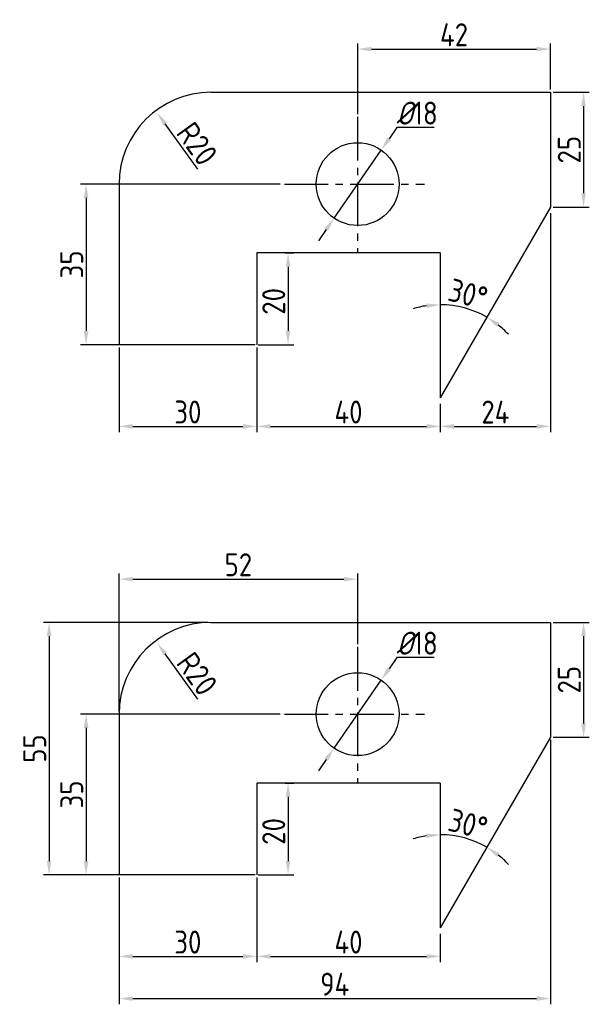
# Model space of a CAD drawing. Header units: millimetres. Extents: x 1611 to 1735, y 2526 to 2741.
import ezdxf

# ---------------------------------------------------------------- set-up
doc = ezdxf.new("R2010")
doc.units = ezdxf.units.MM
doc.linetypes.add('CENTER2', pattern=[28.575, 19.05, -3.175, 3.175, -3.175])
doc.layers.add('尺寸线', color=7, linetype='Continuous')
doc.layers.add('粗实线', color=7, linetype='Continuous', lineweight=30)
doc.layers.add('轮廓线', color=7, linetype='Continuous', lineweight=30)
doc.styles.get("Standard").update_dxf_attribs({"font": 'gbenor.shx'})
doc.dimstyles.new('机械制图', dxfattribs={"dimtxt": 5, "dimasz": 3, "dimexe": 1.25, "dimexo": 0.625, "dimtad": 1, "dimtoh": 1, "dimdec": 5, "dimdsep": 46, "dimtxsty": 'Standard', "dimcen": 2.5, "dimadec": 0, "dimazin": 0, "dimtfac": 1, "dimtdec": 5, "dimtmove": 0, "dimatfit": 3, "dimfxl": 1, "dimarcsym": 0})

# ---------------------------------------------------------------- blocks, each defined once
blk = doc.blocks.new('*D38')
at = {"layer": 'Defpoints', "color": 0, "transparency": 16777216}
for p in [(1689.65, 2712.14), (1679.38, 2697.3)]:
    blk.add_point(p, dxfattribs=at)
at = {"layer": '尺寸线', "color": 0, "lineweight": -2, "transparency": 16777216}
for p, q in [((1693.07, 2717.07), (1691.36, 2714.6)), ((1701.19, 2717.07), (1693.07, 2717.07)), ((1679.38, 2697.3), (1689.65, 2712.14)), ((1677.67, 2694.84), (1675.97, 2692.37))]:
    blk.add_line(p, q, dxfattribs=at)
at = {"layer": '尺寸线', "color": 0, "transparency": 16777216}
for points in [[(1690.95, 2714.89), (1691.77, 2714.32), (1689.65, 2712.14)], [(1677.26, 2695.12), (1678.08, 2694.55), (1679.38, 2697.3)]]:
    blk.add_solid(points, dxfattribs=at)
at = {"layer": '尺寸线', "color": 0, "transparency": 16777216, "insert": (1697.44, 2720.19), "char_height": 5, "attachment_point": 5}
blk.add_mtext('{\\Fgbeitc|c0;%%C}18', dxfattribs=at)
blk = doc.blocks.new('*D39')
at = {"layer": 'Defpoints', "color": 0, "transparency": 16777216}
for p in [(1726.52, 2734.14), (1726.52, 2724.72), (1684.52, 2719.36)]:
    blk.add_point(p, dxfattribs=at)
at = {"layer": '尺寸线', "color": 0, "lineweight": -2, "transparency": 16777216}
for p, q in [((1684.52, 2719.98), (1684.52, 2735.39)), ((1726.52, 2725.34), (1726.52, 2735.39)), ((1687.52, 2734.14), (1723.52, 2734.14))]:
    blk.add_line(p, q, dxfattribs=at)
at = {"layer": '尺寸线', "color": 0, "transparency": 16777216}
for points in [[(1687.52, 2734.64), (1687.52, 2733.64), (1684.52, 2734.14)], [(1723.52, 2734.64), (1723.52, 2733.64), (1726.52, 2734.14)]]:
    blk.add_solid(points, dxfattribs=at)
at = {"layer": '尺寸线', "color": 0, "transparency": 16777216, "insert": (1705.52, 2737.26), "char_height": 5, "attachment_point": 5}
blk.add_mtext('42', dxfattribs=at)
blk = doc.blocks.new('*D40')
at = {"layer": 'Defpoints', "color": 0, "transparency": 16777216}
for p in [(1726.52, 2724.72), (1726.52, 2699.72), (1733.74, 2699.72)]:
    blk.add_point(p, dxfattribs=at)
at = {"layer": '尺寸线', "color": 0, "lineweight": -2, "transparency": 16777216}
for p, q in [((1727.14, 2724.72), (1734.99, 2724.72)), ((1733.74, 2721.72), (1733.74, 2702.72)), ((1727.14, 2699.72), (1734.99, 2699.72))]:
    blk.add_line(p, q, dxfattribs=at)
at = {"layer": '尺寸线', "color": 0, "transparency": 16777216}
for points in [[(1733.24, 2721.72), (1734.24, 2721.72), (1733.74, 2724.72)], [(1733.24, 2702.72), (1734.24, 2702.72), (1733.74, 2699.72)]]:
    blk.add_solid(points, dxfattribs=at)
at = {"layer": '尺寸线', "color": 0, "transparency": 16777216, "insert": (1730.62, 2712.22), "char_height": 5, "attachment_point": 5, "rotation": 90}
blk.add_mtext('25', dxfattribs=at)
blk = doc.blocks.new('*D35')
at = {"layer": 'Defpoints', "color": 0, "transparency": 16777216}
for p in [(1668.26, 2704.72), (1625.34, 2669.72), (1643.56, 2669.72)]:
    blk.add_point(p, dxfattribs=at)
at = {"layer": '尺寸线', "color": 0, "lineweight": -2, "transparency": 16777216}
for p, q in [((1667.63, 2704.72), (1624.09, 2704.72)), ((1625.34, 2701.72), (1625.34, 2672.72)), ((1642.94, 2669.72), (1624.09, 2669.72))]:
    blk.add_line(p, q, dxfattribs=at)
at = {"layer": '尺寸线', "color": 0, "transparency": 16777216}
for points in [[(1624.84, 2701.72), (1625.84, 2701.72), (1625.34, 2704.72)], [(1624.84, 2672.72), (1625.84, 2672.72), (1625.34, 2669.72)]]:
    blk.add_solid(points, dxfattribs=at)
at = {"layer": '尺寸线', "color": 0, "transparency": 16777216, "insert": (1622.22, 2687.22), "char_height": 5, "attachment_point": 5, "rotation": 90}
blk.add_mtext('35', dxfattribs=at)
blk = doc.blocks.new('*D41')
at = {"layer": 'Defpoints', "color": 0, "transparency": 16777216}
for p in [(1632.52, 2669.72), (1662.52, 2669.72), (1662.52, 2651.94)]:
    blk.add_point(p, dxfattribs=at)
at = {"layer": '尺寸线', "color": 0, "lineweight": -2, "transparency": 16777216}
for p, q in [((1632.52, 2669.09), (1632.52, 2650.69)), ((1662.52, 2669.09), (1662.52, 2650.69)), ((1635.52, 2651.94), (1659.52, 2651.94))]:
    blk.add_line(p, q, dxfattribs=at)
at = {"layer": '尺寸线', "color": 0, "transparency": 16777216}
for points in [[(1635.52, 2652.44), (1635.52, 2651.44), (1632.52, 2651.94)], [(1659.52, 2652.44), (1659.52, 2651.44), (1662.52, 2651.94)]]:
    blk.add_solid(points, dxfattribs=at)
at = {"layer": '尺寸线', "color": 0, "transparency": 16777216, "insert": (1647.52, 2655.06), "char_height": 5, "attachment_point": 5}
blk.add_mtext('30', dxfattribs=at)
blk = doc.blocks.new('*D42')
at = {"layer": 'Defpoints', "color": 0, "transparency": 16777216}
for p in [(1668.1, 2689.72), (1662.19, 2669.72), (1669.35, 2669.72)]:
    blk.add_point(p, dxfattribs=at)
at = {"layer": '尺寸线', "color": 0, "lineweight": -2, "transparency": 16777216}
for p, q in [((1668.73, 2689.72), (1670.6, 2689.72)), ((1669.35, 2686.72), (1669.35, 2672.72)), ((1662.81, 2669.72), (1670.6, 2669.72))]:
    blk.add_line(p, q, dxfattribs=at)
at = {"layer": '尺寸线', "color": 0, "transparency": 16777216}
for points in [[(1668.85, 2686.72), (1669.85, 2686.72), (1669.35, 2689.72)], [(1668.85, 2672.72), (1669.85, 2672.72), (1669.35, 2669.72)]]:
    blk.add_solid(points, dxfattribs=at)
at = {"layer": '尺寸线', "color": 0, "transparency": 16777216, "insert": (1666.23, 2679.17), "char_height": 5, "attachment_point": 5, "rotation": 90}
blk.add_mtext('20', dxfattribs=at)
blk = doc.blocks.new('*D36')
at = {"layer": 'Defpoints', "color": 0, "transparency": 16777216}
for p in [(1662.52, 2669.72), (1702.52, 2657.46), (1702.52, 2651.94)]:
    blk.add_point(p, dxfattribs=at)
at = {"layer": '尺寸线', "color": 0, "lineweight": -2, "transparency": 16777216}
for p, q in [((1662.52, 2669.09), (1662.52, 2650.69)), ((1702.52, 2656.83), (1702.52, 2650.69)), ((1665.52, 2651.94), (1699.52, 2651.94))]:
    blk.add_line(p, q, dxfattribs=at)
at = {"layer": '尺寸线', "color": 0, "transparency": 16777216}
for points in [[(1665.52, 2652.44), (1665.52, 2651.44), (1662.52, 2651.94)], [(1699.52, 2652.44), (1699.52, 2651.44), (1702.52, 2651.94)]]:
    blk.add_solid(points, dxfattribs=at)
at = {"layer": '尺寸线', "color": 0, "transparency": 16777216, "insert": (1682.52, 2655.06), "char_height": 5, "attachment_point": 5}
blk.add_mtext('40', dxfattribs=at)
blk = doc.blocks.new('*D37')
at = {"layer": 'Defpoints', "color": 0, "transparency": 16777216}
for p in [(1640.81, 2720.27), (1652.52, 2704.05)]:
    blk.add_point(p, dxfattribs=at)
at = {"layer": '尺寸线', "color": 0, "lineweight": -2, "transparency": 16777216}
blk.add_line((1649.69, 2707.96), (1642.57, 2717.83), dxfattribs=at)
at = {"layer": '尺寸线', "color": 0, "transparency": 16777216}
blk.add_solid([(1642.97, 2718.13), (1642.16, 2717.54), (1640.81, 2720.27)], dxfattribs=at)
at = {"layer": '尺寸线', "color": 0, "transparency": 16777216, "insert": (1649.54, 2713.51), "char_height": 5, "attachment_point": 5, "rotation": 305.8139}
blk.add_mtext('R20', dxfattribs=at)
blk = doc.blocks.new('*D43')
at = {"layer": 'Defpoints', "color": 0, "transparency": 16777216}
for p in [(1726.52, 2699.72), (1702.52, 2689.72), (1709.46, 2677.22), (1702.52, 2658.15), (1702.52, 2657.48)]:
    blk.add_point(p, dxfattribs=at)
at = {"layer": '尺寸线', "color": 0, "lineweight": -2, "transparency": 16777216}
for start, end in [(98.479, 106.958), (60, 90), (43.042, 51.521)]:
    blk.add_arc((1702.52, 2658.15), 20.29, start, end, dxfattribs=at)
at = {"layer": '尺寸线', "color": 0, "transparency": 16777216}
for points in [[(1699.49, 2678.72), (1699.56, 2677.72), (1702.52, 2678.44)], [(1714.86, 2673.62), (1715.42, 2674.45), (1712.66, 2675.72)]]:
    blk.add_solid(points, dxfattribs=at)
at = {"layer": '尺寸线', "color": 0, "transparency": 16777216, "insert": (1708.58, 2680.77), "char_height": 5, "attachment_point": 5, "rotation": 345}
blk.add_mtext('30°', dxfattribs=at)
blk = doc.blocks.new('*D34')
at = {"layer": 'Defpoints', "color": 0, "transparency": 16777216}
for p in [(1726.52, 2699.05), (1702.52, 2657.46), (1726.52, 2651.94)]:
    blk.add_point(p, dxfattribs=at)
at = {"layer": '尺寸线', "color": 0, "lineweight": -2, "transparency": 16777216}
for p, q in [((1726.52, 2698.42), (1726.52, 2650.69)), ((1702.52, 2656.83), (1702.52, 2650.69)), ((1705.52, 2651.94), (1723.52, 2651.94))]:
    blk.add_line(p, q, dxfattribs=at)
at = {"layer": '尺寸线', "color": 0, "transparency": 16777216}
for points in [[(1705.52, 2652.44), (1705.52, 2651.44), (1702.52, 2651.94)], [(1723.52, 2652.44), (1723.52, 2651.44), (1726.52, 2651.94)]]:
    blk.add_solid(points, dxfattribs=at)
at = {"layer": '尺寸线', "color": 0, "transparency": 16777216, "insert": (1714.52, 2655.06), "char_height": 5, "attachment_point": 5}
blk.add_mtext('24', dxfattribs=at)
blk = doc.blocks.new('*D48')
at = {"layer": 'Defpoints', "color": 0, "transparency": 16777216}
for p in [(1689.65, 2596.65), (1679.38, 2581.81)]:
    blk.add_point(p, dxfattribs=at)
at = {"layer": '尺寸线', "color": 0, "lineweight": -2, "transparency": 16777216}
for p, q in [((1693.07, 2601.58), (1691.36, 2599.11)), ((1701.19, 2601.58), (1693.07, 2601.58)), ((1679.38, 2581.81), (1689.65, 2596.65)), ((1677.67, 2579.35), (1675.97, 2576.88))]:
    blk.add_line(p, q, dxfattribs=at)
at = {"layer": '尺寸线', "color": 0, "transparency": 16777216}
for points in [[(1690.95, 2599.4), (1691.77, 2598.83), (1689.65, 2596.65)], [(1677.26, 2579.63), (1678.08, 2579.06), (1679.38, 2581.81)]]:
    blk.add_solid(points, dxfattribs=at)
at = {"layer": '尺寸线', "color": 0, "transparency": 16777216, "insert": (1697.44, 2604.7), "char_height": 5, "attachment_point": 5}
blk.add_mtext('{\\Fgbeitc|c0;%%C}18', dxfattribs=at)
blk = doc.blocks.new('*D49')
at = {"layer": 'Defpoints', "color": 0, "transparency": 16777216}
for p in [(1684.52, 2618.65), (1684.52, 2603.87), (1632.52, 2589.23)]:
    blk.add_point(p, dxfattribs=at)
at = {"layer": '尺寸线', "color": 0, "lineweight": -2, "transparency": 16777216}
for p, q in [((1632.52, 2589.86), (1632.52, 2619.9)), ((1684.52, 2604.5), (1684.52, 2619.9)), ((1635.52, 2618.65), (1681.52, 2618.65))]:
    blk.add_line(p, q, dxfattribs=at)
at = {"layer": '尺寸线', "color": 0, "transparency": 16777216}
for points in [[(1635.52, 2619.15), (1635.52, 2618.15), (1632.52, 2618.65)], [(1681.52, 2619.15), (1681.52, 2618.15), (1684.52, 2618.65)]]:
    blk.add_solid(points, dxfattribs=at)
at = {"layer": '尺寸线', "color": 0, "transparency": 16777216, "insert": (1658.52, 2621.78), "char_height": 5, "attachment_point": 5}
blk.add_mtext('52', dxfattribs=at)
blk = doc.blocks.new('*D50')
at = {"layer": 'Defpoints', "color": 0, "transparency": 16777216}
for p in [(1726.52, 2609.23), (1726.52, 2584.23), (1733.74, 2584.23)]:
    blk.add_point(p, dxfattribs=at)
at = {"layer": '尺寸线', "color": 0, "lineweight": -2, "transparency": 16777216}
for p, q in [((1727.14, 2609.23), (1734.99, 2609.23)), ((1733.74, 2606.23), (1733.74, 2587.23)), ((1727.14, 2584.23), (1734.99, 2584.23))]:
    blk.add_line(p, q, dxfattribs=at)
at = {"layer": '尺寸线', "color": 0, "transparency": 16777216}
for points in [[(1733.24, 2606.23), (1734.24, 2606.23), (1733.74, 2609.23)], [(1733.24, 2587.23), (1734.24, 2587.23), (1733.74, 2584.23)]]:
    blk.add_solid(points, dxfattribs=at)
at = {"layer": '尺寸线', "color": 0, "transparency": 16777216, "insert": (1730.62, 2596.73), "char_height": 5, "attachment_point": 5, "rotation": 90}
blk.add_mtext('25', dxfattribs=at)
blk = doc.blocks.new('*D44')
at = {"layer": 'Defpoints', "color": 0, "transparency": 16777216}
for p in [(1668.26, 2589.23), (1625.34, 2554.23), (1643.56, 2554.23)]:
    blk.add_point(p, dxfattribs=at)
at = {"layer": '尺寸线', "color": 0, "lineweight": -2, "transparency": 16777216}
for p, q in [((1667.63, 2589.23), (1624.09, 2589.23)), ((1625.34, 2586.23), (1625.34, 2557.23)), ((1642.94, 2554.23), (1624.09, 2554.23))]:
    blk.add_line(p, q, dxfattribs=at)
at = {"layer": '尺寸线', "color": 0, "transparency": 16777216}
for points in [[(1624.84, 2586.23), (1625.84, 2586.23), (1625.34, 2589.23)], [(1624.84, 2557.23), (1625.84, 2557.23), (1625.34, 2554.23)]]:
    blk.add_solid(points, dxfattribs=at)
at = {"layer": '尺寸线', "color": 0, "transparency": 16777216, "insert": (1622.22, 2571.73), "char_height": 5, "attachment_point": 5, "rotation": 90}
blk.add_mtext('35', dxfattribs=at)
blk = doc.blocks.new('*D51')
at = {"layer": 'Defpoints', "color": 0, "transparency": 16777216}
for p in [(1632.52, 2554.23), (1662.52, 2554.23), (1662.52, 2536.45)]:
    blk.add_point(p, dxfattribs=at)
at = {"layer": '尺寸线', "color": 0, "lineweight": -2, "transparency": 16777216}
for p, q in [((1632.52, 2553.61), (1632.52, 2535.2)), ((1662.52, 2553.61), (1662.52, 2535.2)), ((1635.52, 2536.45), (1659.52, 2536.45))]:
    blk.add_line(p, q, dxfattribs=at)
at = {"layer": '尺寸线', "color": 0, "transparency": 16777216}
for points in [[(1635.52, 2536.95), (1635.52, 2535.95), (1632.52, 2536.45)], [(1659.52, 2536.95), (1659.52, 2535.95), (1662.52, 2536.45)]]:
    blk.add_solid(points, dxfattribs=at)
at = {"layer": '尺寸线', "color": 0, "transparency": 16777216, "insert": (1647.52, 2539.57), "char_height": 5, "attachment_point": 5}
blk.add_mtext('30', dxfattribs=at)
blk = doc.blocks.new('*D52')
at = {"layer": 'Defpoints', "color": 0, "transparency": 16777216}
for p in [(1668.1, 2574.23), (1662.19, 2554.23), (1669.35, 2554.23)]:
    blk.add_point(p, dxfattribs=at)
at = {"layer": '尺寸线', "color": 0, "lineweight": -2, "transparency": 16777216}
for p, q in [((1668.73, 2574.23), (1670.6, 2574.23)), ((1669.35, 2571.23), (1669.35, 2557.23)), ((1662.81, 2554.23), (1670.6, 2554.23))]:
    blk.add_line(p, q, dxfattribs=at)
at = {"layer": '尺寸线', "color": 0, "transparency": 16777216}
for points in [[(1668.85, 2571.23), (1669.85, 2571.23), (1669.35, 2574.23)], [(1668.85, 2557.23), (1669.85, 2557.23), (1669.35, 2554.23)]]:
    blk.add_solid(points, dxfattribs=at)
at = {"layer": '尺寸线', "color": 0, "transparency": 16777216, "insert": (1666.23, 2563.68), "char_height": 5, "attachment_point": 5, "rotation": 90}
blk.add_mtext('20', dxfattribs=at)
blk = doc.blocks.new('*D45')
at = {"layer": 'Defpoints', "color": 0, "transparency": 16777216}
for p in [(1662.52, 2554.23), (1702.52, 2541.97), (1702.52, 2536.45)]:
    blk.add_point(p, dxfattribs=at)
at = {"layer": '尺寸线', "color": 0, "lineweight": -2, "transparency": 16777216}
for p, q in [((1662.52, 2553.61), (1662.52, 2535.2)), ((1702.52, 2541.34), (1702.52, 2535.2)), ((1665.52, 2536.45), (1699.52, 2536.45))]:
    blk.add_line(p, q, dxfattribs=at)
at = {"layer": '尺寸线', "color": 0, "transparency": 16777216}
for points in [[(1665.52, 2536.95), (1665.52, 2535.95), (1662.52, 2536.45)], [(1699.52, 2536.95), (1699.52, 2535.95), (1702.52, 2536.45)]]:
    blk.add_solid(points, dxfattribs=at)
at = {"layer": '尺寸线', "color": 0, "transparency": 16777216, "insert": (1682.52, 2539.57), "char_height": 5, "attachment_point": 5}
blk.add_mtext('40', dxfattribs=at)
blk = doc.blocks.new('*D46')
at = {"layer": 'Defpoints', "color": 0, "transparency": 16777216}
for p in [(1640.81, 2604.78), (1652.52, 2588.56)]:
    blk.add_point(p, dxfattribs=at)
at = {"layer": '尺寸线', "color": 0, "lineweight": -2, "transparency": 16777216}
blk.add_line((1649.69, 2592.48), (1642.57, 2602.34), dxfattribs=at)
at = {"layer": '尺寸线', "color": 0, "transparency": 16777216}
blk.add_solid([(1642.97, 2602.64), (1642.16, 2602.05), (1640.81, 2604.78)], dxfattribs=at)
at = {"layer": '尺寸线', "color": 0, "transparency": 16777216, "insert": (1649.54, 2598.02), "char_height": 5, "attachment_point": 5, "rotation": 305.8139}
blk.add_mtext('R20', dxfattribs=at)
blk = doc.blocks.new('*D53')
at = {"layer": 'Defpoints', "color": 0, "transparency": 16777216}
for p in [(1726.52, 2584.23), (1702.52, 2574.23), (1709.46, 2561.73), (1702.52, 2542.66), (1702.52, 2541.99)]:
    blk.add_point(p, dxfattribs=at)
at = {"layer": '尺寸线', "color": 0, "lineweight": -2, "transparency": 16777216}
for start, end in [(98.479, 106.958), (60, 90), (43.042, 51.521)]:
    blk.add_arc((1702.52, 2542.66), 20.29, start, end, dxfattribs=at)
at = {"layer": '尺寸线', "color": 0, "transparency": 16777216}
for points in [[(1699.49, 2563.23), (1699.56, 2562.23), (1702.52, 2562.95)], [(1714.86, 2558.13), (1715.42, 2558.96), (1712.66, 2560.23)]]:
    blk.add_solid(points, dxfattribs=at)
at = {"layer": '尺寸线', "color": 0, "transparency": 16777216, "insert": (1708.58, 2565.28), "char_height": 5, "attachment_point": 5, "rotation": 345}
blk.add_mtext('30°', dxfattribs=at)
blk = doc.blocks.new('*D54')
at = {"layer": 'Defpoints', "color": 0, "transparency": 16777216}
for p in [(1652.52, 2609.23), (1617.28, 2554.23), (1652.52, 2554.23)]:
    blk.add_point(p, dxfattribs=at)
at = {"layer": '尺寸线', "color": 0, "lineweight": -2, "transparency": 16777216}
for p, q in [((1651.89, 2609.23), (1616.03, 2609.23)), ((1617.28, 2606.23), (1617.28, 2557.23)), ((1651.89, 2554.23), (1616.03, 2554.23))]:
    blk.add_line(p, q, dxfattribs=at)
at = {"layer": '尺寸线', "color": 0, "transparency": 16777216}
for points in [[(1616.78, 2606.23), (1617.78, 2606.23), (1617.28, 2609.23)], [(1616.78, 2557.23), (1617.78, 2557.23), (1617.28, 2554.23)]]:
    blk.add_solid(points, dxfattribs=at)
at = {"layer": '尺寸线', "color": 0, "transparency": 16777216, "insert": (1614.16, 2581.73), "char_height": 5, "attachment_point": 5, "rotation": 90}
blk.add_mtext('55', dxfattribs=at)
blk = doc.blocks.new('*D55')
at = {"layer": 'Defpoints', "color": 0, "transparency": 16777216}
for p in [(1726.52, 2584.23), (1632.52, 2554.23), (1726.52, 2527.26)]:
    blk.add_point(p, dxfattribs=at)
at = {"layer": '尺寸线', "color": 0, "lineweight": -2, "transparency": 16777216}
for p, q in [((1726.52, 2583.61), (1726.52, 2526.01)), ((1632.52, 2553.61), (1632.52, 2526.01)), ((1635.52, 2527.26), (1723.52, 2527.26))]:
    blk.add_line(p, q, dxfattribs=at)
at = {"layer": '尺寸线', "color": 0, "transparency": 16777216}
for points in [[(1635.52, 2527.76), (1635.52, 2526.76), (1632.52, 2527.26)], [(1723.52, 2527.76), (1723.52, 2526.76), (1726.52, 2527.26)]]:
    blk.add_solid(points, dxfattribs=at)
at = {"layer": '尺寸线', "color": 0, "transparency": 16777216, "insert": (1679.52, 2530.39), "char_height": 5, "attachment_point": 5}
blk.add_mtext('94', dxfattribs=at)

msp = doc.modelspace()

# ---------------------------------------------------------------- linework, layer by layer
at = {"linetype": 'CENTER2', "ltscale": 0.5}
for p, q in [((1684.515525, 2719.358996), (1684.515525, 2689.686631)), ((1668.58839, 2704.718499), (1699.11536, 2704.718499)), ((1684.515525, 2603.870602), (1684.515525, 2574.198237)), ((1668.58839, 2589.230105), (1699.11536, 2589.230105))]:
    msp.add_line(p, q, dxfattribs=at)
at = {"layer": '粗实线'}
for p, q in [((1726.515525, 2699.718499), (1702.515525, 2658.149279)), ((1726.515525, 2584.230105), (1702.515525, 2542.660885))]:
    msp.add_line(p, q, dxfattribs=at)
at = {"layer": '轮廓线'}
for p, q in [((1652.515525, 2724.718499), (1726.515525, 2724.718499)), ((1726.515525, 2724.718499), (1726.515525, 2699.718499)), ((1632.515525, 2704.718499), (1632.515525, 2669.718499)), ((1662.515525, 2689.718499), (1662.515525, 2669.718499)), ((1702.515525, 2689.718499), (1662.515525, 2689.718499)), ((1702.515525, 2689.718499), (1702.515525, 2658.149279)), ((1662.185225, 2669.718499), (1632.515525, 2669.718499)), ((1652.515525, 2609.230105), (1726.515525, 2609.230105)), ((1726.515525, 2609.230105), (1726.515525, 2584.230105)), ((1632.515525, 2589.230105), (1632.515525, 2554.230105)), ((1662.515525, 2574.230105), (1662.515525, 2554.230105)), ((1702.515525, 2574.230105), (1662.515525, 2574.230105)), ((1702.515525, 2574.230105), (1702.515525, 2542.660885)), ((1662.185225, 2554.230105), (1632.515525, 2554.230105))]:
    msp.add_line(p, q, dxfattribs=at)
for centre in [(1684.515525, 2704.718499), (1684.515525, 2589.230105)]:
    msp.add_circle(centre, 9.02048, dxfattribs=at)
for centre in [(1652.515525, 2704.718499), (1652.515525, 2589.230105)]:
    msp.add_arc(centre, 20, 90, 180, dxfattribs=at)

# ---------------------------------------------------------------- dimensions: what is measured, and where the dimension line sits
at = {"layer": '尺寸线'}
for base, p1, p2, picture, middle in [((1726.515525, 2734.139604), (1684.515525, 2719.358996), (1726.515525, 2724.718499), '*D39', (1705.515525, 2737.264604)), ((1726.515525, 2651.937667), (1702.515525, 2657.458114), (1726.515525, 2699.046871), '*D34', (1714.515525, 2655.062667)), ((1662.515525, 2651.937667), (1632.515525, 2669.718499), (1662.515525, 2669.718499), '*D41', (1647.515525, 2655.062667))]:
    dim = msp.add_linear_dim(base=base, p1=p1, p2=p2, dimstyle='机械制图', dxfattribs=at)
    dim.commit()
    dim.dimension.update_dxf_attribs({"geometry": picture, "text_midpoint": middle})
for base, p1, p2, picture, middle in [((1733.740392, 2699.718499), (1726.515525, 2724.718499), (1726.515525, 2699.718499), '*D40', (1730.615392, 2712.218499)), ((1625.343421, 2669.718499), (1668.255091, 2704.718499), (1643.562629, 2669.718499), '*D35', (1622.218421, 2687.218499))]:
    dim = msp.add_linear_dim(base=base, p1=p1, p2=p2, angle=90, dimstyle='机械制图', dxfattribs=at)
    dim.commit()
    dim.dimension.update_dxf_attribs({"geometry": picture, "text_midpoint": middle})
dim = msp.add_diameter_dim_2p(p1=(1679.380923, 2697.301969), p2=(1689.650127, 2712.135029), text='{\\Fgbeitc|c0;%%C}18', dimstyle='机械制图', dxfattribs=at)
dim.commit()
dim.dimension.update_dxf_attribs({"geometry": '*D38', "text_midpoint": (1697.440424, 2720.193157)})
dim = msp.add_radius_dim(center=(1652.515525, 2704.046871), mpoint=(1640.812444, 2720.265314), dimstyle='机械制图', dxfattribs=at)
dim.commit()
dim.dimension.update_dxf_attribs({"geometry": '*D37', "text_midpoint": (1647.006284, 2711.681724), "dimtype": 164})
dim = msp.add_angular_dim_2l(base=(1709.45531, 2677.216182), line1=((1726.515525, 2699.718499), (1702.515525, 2658.149279)), line2=((1702.515525, 2689.718499), (1702.515525, 2657.477652)), dimstyle='机械制图', dxfattribs=at)
dim.commit()
dim.dimension.update_dxf_attribs({"geometry": '*D43', "text_midpoint": (1708.575922, 2680.766987)})
dim = msp.add_linear_dim(base=(1669.350049, 2669.718499), p1=(1668.102313, 2689.718499), p2=(1662.185225, 2669.718499), angle=90, dimstyle='机械制图', dxfattribs=at)
dim.commit()
dim.dimension.update_dxf_attribs({"geometry": '*D42', "text_midpoint": (1669.350049, 2679.170023), "dimtype": 160})
dim = msp.add_linear_dim(base=(1702.515525, 2651.937667), p1=(1662.515525, 2669.718499), p2=(1702.515525, 2657.458114), dimstyle='机械制图', dxfattribs=at)
dim.commit()
dim.dimension.update_dxf_attribs({"geometry": '*D36', "text_midpoint": (1682.515525, 2651.937667), "dimtype": 160})
at = {"layer": '尺寸线', "color": 5}
for base, p1, p2, picture, middle in [((1684.515525, 2618.65121), (1632.515525, 2589.230105), (1684.515525, 2603.870602), '*D49', (1658.515525, 2621.77621)), ((1726.515525, 2527.262174), (1632.515525, 2554.230105), (1726.515525, 2584.230105), '*D55', (1679.515525, 2530.387174)), ((1662.515525, 2536.449273), (1632.515525, 2554.230105), (1662.515525, 2554.230105), '*D51', (1647.515525, 2539.574273))]:
    dim = msp.add_linear_dim(base=base, p1=p1, p2=p2, dimstyle='机械制图', dxfattribs=at)
    dim.commit()
    dim.dimension.update_dxf_attribs({"geometry": picture, "text_midpoint": middle})
for base, p1, p2, picture, middle in [((1617.280599, 2554.230105), (1652.515525, 2609.230105), (1652.515525, 2554.230105), '*D54', (1614.155599, 2581.730105)), ((1733.740392, 2584.230105), (1726.515525, 2609.230105), (1726.515525, 2584.230105), '*D50', (1730.615392, 2596.730105)), ((1625.343421, 2554.230105), (1668.255091, 2589.230105), (1643.562629, 2554.230105), '*D44', (1622.218421, 2571.730105))]:
    dim = msp.add_linear_dim(base=base, p1=p1, p2=p2, angle=90, dimstyle='机械制图', dxfattribs=at)
    dim.commit()
    dim.dimension.update_dxf_attribs({"geometry": picture, "text_midpoint": middle})
dim = msp.add_diameter_dim_2p(p1=(1679.380923, 2581.813575), p2=(1689.650127, 2596.646635), text='{\\Fgbeitc|c0;%%C}18', dimstyle='机械制图', dxfattribs=at)
dim.commit()
dim.dimension.update_dxf_attribs({"geometry": '*D48', "text_midpoint": (1697.440424, 2604.704763)})
dim = msp.add_radius_dim(center=(1652.515525, 2588.558477), mpoint=(1640.812444, 2604.77692), dimstyle='机械制图', dxfattribs=at)
dim.commit()
dim.dimension.update_dxf_attribs({"geometry": '*D46', "text_midpoint": (1647.006284, 2596.193331), "dimtype": 164})
dim = msp.add_angular_dim_2l(base=(1709.45531, 2561.727788), line1=((1726.515525, 2584.230105), (1702.515525, 2542.660885)), line2=((1702.515525, 2574.230105), (1702.515525, 2541.989258)), dimstyle='机械制图', dxfattribs=at)
dim.commit()
dim.dimension.update_dxf_attribs({"geometry": '*D53', "text_midpoint": (1708.575922, 2565.278593)})
dim = msp.add_linear_dim(base=(1669.350049, 2554.230105), p1=(1668.102313, 2574.230105), p2=(1662.185225, 2554.230105), angle=90, dimstyle='机械制图', dxfattribs=at)
dim.commit()
dim.dimension.update_dxf_attribs({"geometry": '*D52', "text_midpoint": (1669.350049, 2563.681629), "dimtype": 160})
dim = msp.add_linear_dim(base=(1702.515525, 2536.449273), p1=(1662.515525, 2554.230105), p2=(1702.515525, 2541.96972), dimstyle='机械制图', dxfattribs=at)
dim.commit()
dim.dimension.update_dxf_attribs({"geometry": '*D45', "text_midpoint": (1682.515525, 2536.449273), "dimtype": 160})

doc.saveas('drawing.dxf')
